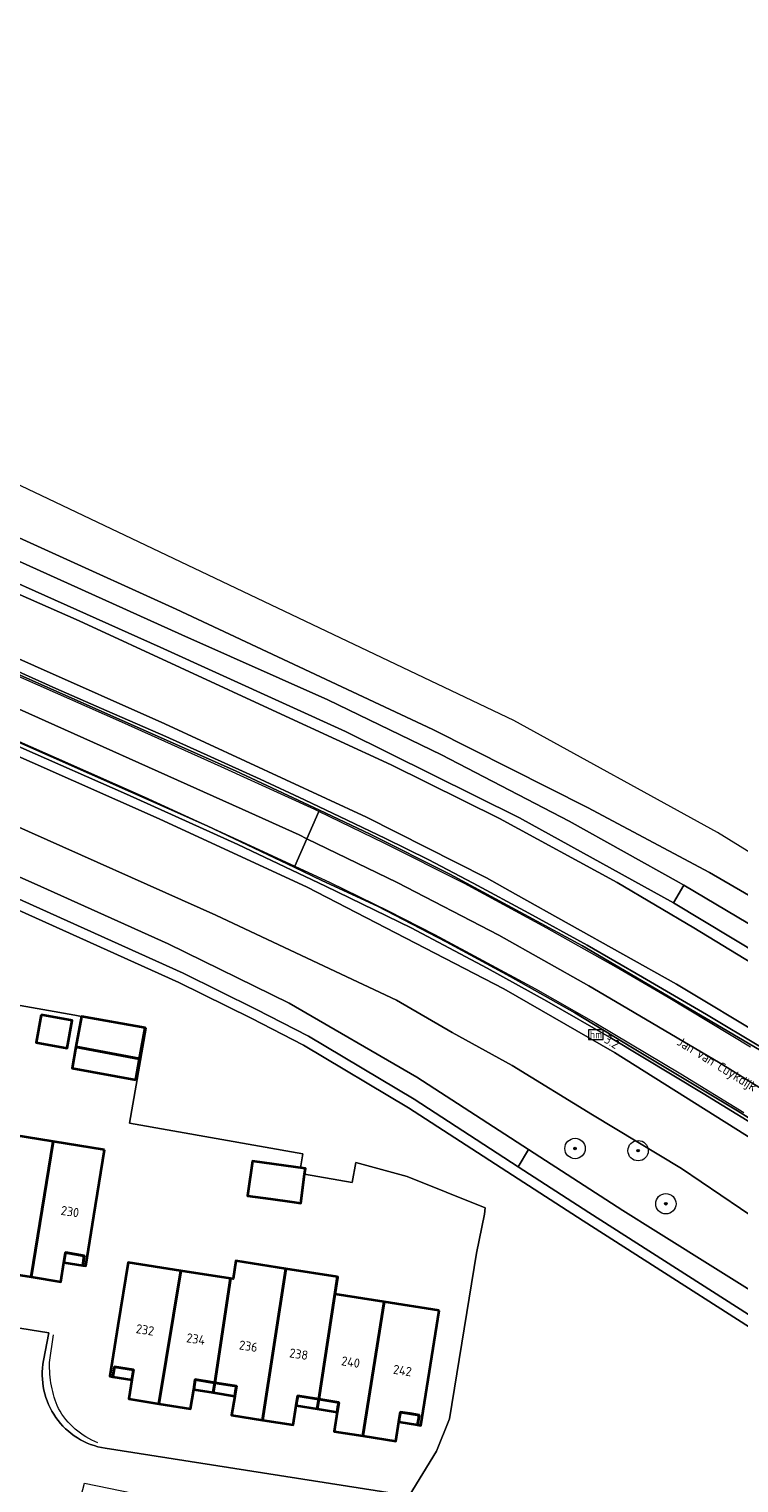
# Model space of a CAD drawing. Header units: metres. Extents: x 178952 to 185583, y 415201 to 419317.
# Tile 33 of 165: x 180086 to 180156, y 418398 to 418541. Entities that reach past the tile are written whole.
import ezdxf
from ezdxf.enums import TextEntityAlignment as Align

# ---------------------------------------------------------------- set-up
doc = ezdxf.new("R2010")
doc.units = ezdxf.units.M
doc.linetypes.add('IE-TERREINAFSCHEIDING', pattern=[10, 8, -2])
for name, color, linetype, lineweight in [('B-WE-AM-AS_WEG-T18', 1, 'Continuous', 18), ('B-XX-GR-BEPLANTING_CULTUUR_BOSPLANTSOEN-GV', 253, 'Continuous', 18), ('B-XX-GR-BOOM-S', 90, 'Continuous', 25), ('B-XX-IE-TERREINAFSCHEIDING-G', 253, 'IE-TERREINAFSCHEIDING', 18), ('B-XX-OG-BEBOUWING-GV', 252, 'Continuous', 35), ('B-XX-OG-BEBOUWING-T18', 252, 'Continuous', 18), ('B-XX-OG-BEBOUWING_SCHUUR-GV', 252, 'Continuous', 35), ('B-XX-OG-TERREIN_CULTUURSCHEIDING-GV', 253, 'Continuous', 18), ('B-XX-OG-TOPOGRAFIE-T18', 253, 'Continuous', 18), ('B-XX-OG-WEG-GV', 253, 'Continuous', 18), ('B-XX-VW-HECTOMETRERING-S', 7, 'Continuous', 25), ('B-XX-VW-MARKERING-G', 253, 'Continuous', 18)]:
    doc.layers.add(name, color=color, linetype=linetype, lineweight=lineweight)
doc.styles.add('NLCS-ISO', font='NLCS-ISO.ttf')
doc.styles.add('NLCS-ISO-M-T18', font='NLCS-ISO.ttf', dxfattribs={"height": 1.8})
doc.styles.add('NLCS-ISO-M500-T18', font='NLCS-ISO.ttf', dxfattribs={"height": 0.9})

# ---------------------------------------------------------------- blocks, each defined once
blk = doc.blocks.new('SIE-WEG_PAAL_HECTOMETERPAAL-SO')
at = {"color": 0, "linetype": 'ByBlock', "lineweight": 18}
blk.add_lwpolyline([(-1.44375, -0.94375), (1.44375, -0.94375), (1.44375, 0.94375), (-1.44375, 0.94375)], close=True, dxfattribs=at)
at = {"color": 0, "linetype": 'ByBlock', "lineweight": 18, "style": 'NLCS-ISO'}
blk.add_text('hm', height=1.5, dxfattribs=at).set_placement((0, 0), align=Align.MIDDLE_CENTER)
blk = doc.blocks.new('SGR-BOOM_01-SO')
at = {"linetype": 'ByBlock', "lineweight": 18}
h = blk.add_hatch(color=0, dxfattribs=at)
h.dxf.hatch_style = 1
edge = h.paths.add_edge_path()
edge.add_arc((0, 0), 0.25, 0, 360)
at = {"color": 0, "linetype": 'ByBlock', "lineweight": 18}
for radius in [2, 0.25]:
    blk.add_circle((0, 0), radius, dxfattribs=at)

msp = doc.modelspace()

# ---------------------------------------------------------------- linework, layer by layer
at = {"layer": 'B-XX-GR-BEPLANTING_CULTUUR_BOSPLANTSOEN-GV'}
for points in [[(180163.401, 418409.051), (180140.288, 418423.805), (180133.364, 418428.284), (180123.161, 418434.886), (180112.839, 418441.057), (180107.715, 418443.673), (180100.62, 418447.184), (180079.496, 418456.706)], [(180163.401, 418409.051), (180140.288, 418423.805), (180133.364, 418428.284), (180123.161, 418434.886), (180112.839, 418441.057), (180107.715, 418443.673), (180100.62, 418447.184), (180079.496, 418456.706)], [(180079.852, 418445.849), (180090.407, 418443.967), (180091.064, 418443.85), (180097.319, 418442.735), (180097.418, 418442.717), (180095.758, 418433.406), (180112.782, 418430.371), (180112.541, 418429.023), (180113.025, 418428.955), (180112.956, 418428.406), (180117.619, 418427.574), (180117.967, 418429.525), (180123.001, 418428.177), (180130.68, 418425.099), (180130.598, 418424.477), (180129.823, 418420.649), (180127.16, 418404.401), (180125.902, 418401.24), (180123.211, 418396.85)], [(180079.852, 418445.849), (180090.407, 418443.967), (180091.064, 418443.85), (180097.319, 418442.735), (180097.418, 418442.717), (180095.758, 418433.406), (180112.782, 418430.371), (180112.541, 418429.023), (180113.025, 418428.955), (180112.956, 418428.406), (180117.619, 418427.574), (180117.967, 418429.525), (180123.001, 418428.177), (180130.68, 418425.099), (180130.598, 418424.477), (180129.823, 418420.649), (180127.16, 418404.401), (180125.902, 418401.24), (180123.211, 418396.85)]]:
    msp.add_lwpolyline(points, dxfattribs=at)
at = {"layer": 'B-XX-IE-TERREINAFSCHEIDING-G'}
msp.add_lwpolyline([(180087.935, 418409.941), (180088.305, 418412.647)], dxfattribs=at)
at = {"layer": 'B-XX-IE-TERREINAFSCHEIDING-G', "extrusion": (0, 0, -1)}
for centre, radius, start, end in [((-180098.219, 418409.577), 10.29, 336.23646, 2.02923), ((-180095.373, 418409.048), 7.502, 291.03535, 331.16687)]:
    msp.add_arc(centre, radius, start, end, dxfattribs=at)
at = {"layer": 'B-XX-OG-BEBOUWING-GV'}
for points in [[(180096.382, 418437.651), (180096.763, 418439.716), (180090.514, 418440.867), (180090.134, 418438.802)], [(180088.282, 418431.595), (180083.255, 418432.399), (180081.457, 418421.973), (180083.471, 418421.66), (180083.299, 418420.704), (180082.961, 418418.82), (180086.139, 418418.312)], [(180093.313, 418430.791), (180088.282, 418431.595), (180086.139, 418418.312), (180089.031, 418417.85), (180089.334, 418419.729), (180089.491, 418420.7), (180091.331, 418420.4), (180091.181, 418419.44), (180091.491, 418419.39), (180092.281, 418424.32)], [(180091.331, 418420.4), (180090.411, 418420.55), (180089.491, 418420.7), (180089.334, 418419.729), (180091.181, 418419.44)], [(180111.112, 418419.114), (180106.214, 418419.885), (180105.936, 418418.12), (180105.667, 418418.162), (180104.156, 418407.943), (180106.261, 418407.61), (180106.095, 418406.643), (180105.771, 418404.76), (180108.819, 418404.281)], [(180100.813, 418418.926), (180095.626, 418419.742), (180094.631, 418413.52), (180093.841, 418408.58), (180094.151, 418408.53), (180094.311, 418409.5), (180096.151, 418409.2), (180095.998, 418408.23), (180095.701, 418406.35), (180098.665, 418405.881)], [(180105.667, 418418.162), (180100.813, 418418.926), (180098.665, 418405.881), (180101.771, 418405.39), (180102.068, 418407.28), (180102.221, 418408.25), (180104.156, 418407.943)], [(180116.181, 418418.316), (180111.112, 418419.114), (180108.819, 418404.281), (180111.821, 418403.81), (180112.119, 418405.7), (180112.271, 418406.66), (180114.351, 418406.33)], [(180120.744, 418415.862), (180115.958, 418416.615), (180116.225, 418418.309), (180116.181, 418418.316), (180114.351, 418406.33), (180116.301, 418406.02), (180116.153, 418405.06), (180115.861, 418403.17), (180118.67, 418402.728)], [(180126.142, 418415.012), (180120.744, 418415.862), (180118.67, 418402.728), (180121.901, 418402.22), (180122.198, 418404.1), (180122.351, 418405.07), (180124.201, 418404.78), (180124.041, 418403.81), (180124.371, 418403.76)], [(180096.151, 418409.2), (180094.311, 418409.5), (180094.151, 418408.53), (180095.998, 418408.23)], [(180104.156, 418407.943), (180103.189, 418408.097), (180102.221, 418408.25), (180102.145, 418407.765), (180102.068, 418407.28), (180103.99, 418406.976)], [(180106.261, 418407.61), (180105.209, 418407.777), (180104.156, 418407.943), (180103.99, 418406.976), (180106.095, 418406.643), (180106.178, 418407.127)], [(180114.351, 418406.33), (180113.311, 418406.495), (180112.271, 418406.66), (180112.195, 418406.18), (180112.119, 418405.7), (180114.175, 418405.374)], [(180116.301, 418406.02), (180115.326, 418406.175), (180114.351, 418406.33), (180114.175, 418405.374), (180116.153, 418405.06), (180116.227, 418405.54)], [(180124.201, 418404.78), (180123.276, 418404.925), (180122.351, 418405.07), (180122.275, 418404.585), (180122.198, 418404.1), (180124.041, 418403.81), (180124.121, 418404.295)]]:
    msp.add_lwpolyline(points, close=True, dxfattribs=at)
at = {"layer": 'B-XX-OG-BEBOUWING_SCHUUR-GV'}
for points in [[(180087.118, 418444.005), (180086.621, 418441.314), (180089.645, 418440.756), (180090.141, 418443.448)], [(180090.514, 418440.867), (180096.763, 418439.716), (180097.319, 418442.735), (180091.064, 418443.85)], [(180112.956, 418428.406), (180113.025, 418428.955), (180107.846, 418429.682), (180107.384, 418426.499), (180107.349, 418426.26), (180109.604, 418425.962), (180111.701, 418425.684), (180112.597, 418425.566)]]:
    msp.add_lwpolyline(points, close=True, dxfattribs=at)
at = {"layer": 'B-XX-OG-TERREIN_CULTUURSCHEIDING-GV'}
for points in [[(180221.582, 418419.828), (180153.452, 418461.897), (180133.476, 418472.877), (180078.972, 418498.806), (180043.311, 418514.664), (180023.238, 418523.959), (179998.489, 418535.223), (179972.212, 418547.754), (179944.438, 418558.304)], [(180221.582, 418419.828), (180153.452, 418461.897), (180133.476, 418472.877), (180078.972, 418498.806), (180043.311, 418514.664), (180023.238, 418523.959), (179998.489, 418535.223), (179972.212, 418547.754), (179944.438, 418558.304)], [(179948.132, 418551.581), (179974.016, 418540.216), (180002.013, 418527.602), (180029.405, 418515.362), (180052.694, 418504.82), (180075.253, 418495.175), (180100.357, 418483.789), (180125.522, 418471.983), (180140.703, 418464.346), (180152.691, 418457.96), (180165.395, 418450.573)], [(179948.132, 418551.581), (179974.016, 418540.216), (180002.013, 418527.602), (180029.405, 418515.362), (180052.694, 418504.82), (180075.253, 418495.175), (180100.357, 418483.789), (180125.522, 418471.983), (180140.703, 418464.346), (180152.691, 418457.96), (180165.395, 418450.573)], [(180093.383, 418401.521), (180123.211, 418396.85), (180125.902, 418401.24), (180127.16, 418404.401), (180129.823, 418420.649), (180130.598, 418424.477), (180130.68, 418425.099), (180123.001, 418428.177), (180117.967, 418429.525), (180117.619, 418427.574), (180112.956, 418428.406), (180113.025, 418428.955), (180112.541, 418429.023), (180112.782, 418430.371), (180095.758, 418433.406), (180097.418, 418442.717), (180097.319, 418442.735), (180091.064, 418443.85), (180090.407, 418443.967), (180079.852, 418445.849)], [(180083.255, 418432.399), (180088.282, 418431.595), (180093.313, 418430.791), (180092.281, 418424.32), (180091.491, 418419.39), (180091.181, 418419.44), (180091.331, 418420.4), (180089.491, 418420.7), (180089.334, 418419.729), (180089.031, 418417.85), (180086.139, 418418.312), (180082.961, 418418.82)], [(180059.781, 418417.34), (180087.861, 418412.85), (180087.341, 418410.12)]]:
    msp.add_lwpolyline(points, dxfattribs=at)
msp.add_lwpolyline([(180094.151, 418408.53), (180093.841, 418408.58), (180094.631, 418413.52), (180095.626, 418419.742), (180100.813, 418418.926), (180105.667, 418418.162), (180105.936, 418418.12), (180106.214, 418419.885), (180111.112, 418419.114), (180116.181, 418418.316), (180116.225, 418418.309), (180115.958, 418416.615), (180120.744, 418415.862), (180126.142, 418415.012), (180124.371, 418403.76), (180124.041, 418403.81), (180124.201, 418404.78), (180122.351, 418405.07), (180122.198, 418404.1), (180121.901, 418402.22), (180118.67, 418402.728), (180115.861, 418403.17), (180116.153, 418405.06), (180116.301, 418406.02), (180114.351, 418406.33), (180112.271, 418406.66), (180112.119, 418405.7), (180111.821, 418403.81), (180108.819, 418404.281), (180105.771, 418404.76), (180106.095, 418406.643), (180106.261, 418407.61), (180104.156, 418407.943), (180102.221, 418408.25), (180102.068, 418407.28), (180101.771, 418405.39), (180098.665, 418405.881), (180095.701, 418406.35), (180095.998, 418408.23), (180096.151, 418409.2), (180094.311, 418409.5)], close=True, dxfattribs=at)
msp.add_arc((180094.527, 418408.747), 7.316, 169.18451, 261.0023, dxfattribs=at)
at = {"layer": 'B-XX-OG-WEG-GV'}
for points in [[(180165.395, 418450.573), (180152.691, 418457.96), (180140.703, 418464.346), (180125.522, 418471.983), (180100.357, 418483.789), (180075.253, 418495.175), (180052.694, 418504.82), (180029.405, 418515.362), (180002.013, 418527.602), (179974.016, 418540.216), (179948.132, 418551.581)], [(180165.395, 418450.573), (180152.691, 418457.96), (180140.703, 418464.346), (180125.522, 418471.983), (180100.357, 418483.789), (180075.253, 418495.175), (180052.694, 418504.82), (180029.405, 418515.362), (180002.013, 418527.602), (179974.016, 418540.216), (179948.132, 418551.581)], [(180160.67, 418448.056), (180149.138, 418454.997), (180134.019, 418463.321), (180116.979, 418471.811), (180098.791, 418480.049), (180072.038, 418492.019), (180058.367, 418498.086), (180046.438, 418503.379), (180018.025, 418516.055), (179992.112, 418527.516), (179967.062, 418538.547), (179965.176, 418539.377), (179939.901, 418550.59)], [(180160.67, 418448.056), (180149.138, 418454.997), (180134.019, 418463.321), (180116.979, 418471.811), (180098.791, 418480.049), (180072.038, 418492.019), (180058.367, 418498.086), (180046.438, 418503.379), (180018.025, 418516.055), (179992.112, 418527.516), (179967.062, 418538.547), (179965.176, 418539.377), (179939.901, 418550.59)], [(179950.175, 418548.294), (179967.895, 418540.432), (179975.683, 418536.977), (180002.774, 418524.967), (180029.2, 418513.298), (180051.966, 418503.235), (180059.214, 418500.004), (180068.096, 418496.045), (180085.636, 418488.157), (180100.91, 418481.287), (180115.225, 418474.885), (180126.381, 418469.512), (180138.916, 418462.988), (180149.703, 418456.978), (180150.148, 418456.714), (180162.554, 418449.365)], [(179950.175, 418548.294), (179967.895, 418540.432), (179975.683, 418536.977), (180002.774, 418524.967), (180029.2, 418513.298), (180051.966, 418503.235), (180059.214, 418500.004), (180068.096, 418496.045), (180085.636, 418488.157), (180100.91, 418481.287), (180115.225, 418474.885), (180126.381, 418469.512), (180138.916, 418462.988), (180149.703, 418456.978), (180150.148, 418456.714), (180162.554, 418449.365)], [(179948.435, 418545.604), (179967.001, 418537.289), (179992.494, 418526.06), (180019.581, 418514.032), (180044.48, 418503.078), (180067.881, 418492.729), (180090.842, 418482.656), (180110.649, 418473.481), (180121.438, 418468.531), (180132.063, 418463.256), (180143.617, 418456.979), (180151.151, 418452.534), (180162.506, 418445.633)], [(180162.506, 418445.633), (180151.151, 418452.534), (180143.617, 418456.979), (180132.063, 418463.256), (180121.438, 418468.531), (180110.649, 418473.481), (180090.842, 418482.656), (180067.881, 418492.729), (180044.48, 418503.078), (180019.581, 418514.032), (179992.494, 418526.06), (179967.001, 418537.289), (179948.435, 418545.604)], [(179948.435, 418545.604), (179967.001, 418537.289), (179992.494, 418526.06), (180019.581, 418514.032), (180044.48, 418503.078), (180067.881, 418492.729), (180090.842, 418482.656), (180110.649, 418473.481), (180121.438, 418468.531), (180132.063, 418463.256), (180143.617, 418456.979), (180151.151, 418452.534), (180162.506, 418445.633)], [(180162.506, 418445.633), (180151.151, 418452.534), (180143.617, 418456.979), (180132.063, 418463.256), (180121.438, 418468.531), (180110.649, 418473.481), (180090.842, 418482.656), (180067.881, 418492.729), (180044.48, 418503.078), (180019.581, 418514.032), (179992.494, 418526.06), (179967.001, 418537.289), (179948.435, 418545.604)], [(179959.217, 418534.253), (179988.642, 418521.088), (180017.672, 418508.512), (180045.586, 418496.147), (180073.637, 418483.927), (180099.234, 418472.538), (180119.028, 418463.412), (180130.786, 418457.443), (180133.655, 418455.843), (180149.446, 418447.037), (180167.308, 418436.301)], [(180167.308, 418436.301), (180149.446, 418447.037), (180133.655, 418455.843), (180130.786, 418457.443), (180119.028, 418463.412), (180099.234, 418472.538), (180073.637, 418483.927), (180045.586, 418496.147), (180017.672, 418508.512), (179988.642, 418521.088), (179959.217, 418534.253)], [(179959.217, 418534.253), (179988.642, 418521.088), (180017.672, 418508.512), (180045.586, 418496.147), (180073.637, 418483.927), (180099.234, 418472.538), (180119.028, 418463.412), (180130.786, 418457.443), (180133.655, 418455.843), (180149.446, 418447.037), (180167.308, 418436.301)], [(180167.308, 418436.301), (180149.446, 418447.037), (180133.655, 418455.843), (180130.786, 418457.443), (180119.028, 418463.412), (180099.234, 418472.538), (180073.637, 418483.927), (180045.586, 418496.147), (180017.672, 418508.512), (179988.642, 418521.088), (179959.217, 418534.253)], [(180158.185, 418431.013), (180143.343, 418440.315), (180132.512, 418446.552), (180113.202, 418456.518), (180098.673, 418463.238), (180069.676, 418476.062), (180038.537, 418489.996), (180009.485, 418502.786), (179983.579, 418514.298), (179960.781, 418524.346), (179951.347, 418528.504)], [(179951.347, 418528.504), (179960.781, 418524.346), (179983.579, 418514.298), (180009.485, 418502.786), (180038.537, 418489.996), (180069.676, 418476.062), (180098.673, 418463.238), (180113.202, 418456.518), (180132.512, 418446.552), (180143.343, 418440.315), (180158.185, 418431.013)], [(180158.185, 418431.013), (180143.343, 418440.315), (180132.512, 418446.552), (180113.202, 418456.518), (180098.673, 418463.238), (180069.676, 418476.062), (180038.537, 418489.996), (180009.485, 418502.786), (179983.579, 418514.298), (179960.781, 418524.346), (179951.347, 418528.504)], [(179951.347, 418528.504), (179960.781, 418524.346), (179983.579, 418514.298), (180009.485, 418502.786), (180038.537, 418489.996), (180069.676, 418476.062), (180098.673, 418463.238), (180113.202, 418456.518), (180132.512, 418446.552), (180143.343, 418440.315), (180158.185, 418431.013)], [(180159.075, 418431.986), (180152.07, 418436.287), (180143.099, 418441.708), (180136.716, 418445.357), (180130.856, 418448.575), (180123.409, 418452.542), (180114.986, 418456.627), (180106.404, 418460.714), (180095.483, 418465.66), (180085.127, 418470.234), (180074.373, 418474.977), (180061.286, 418480.745), (180050.881, 418485.321), (180041.798, 418489.27), (180017.99, 418499.768), (179997.025, 418509.011), (179986.046, 418513.883), (179974.457, 418519.029), (179968.287, 418521.738), (179962.664, 418524.176), (179961.031, 418524.911), (179957.502, 418526.497)], [(180159.075, 418431.986), (180152.07, 418436.287), (180143.099, 418441.708), (180136.716, 418445.357), (180130.856, 418448.575), (180123.409, 418452.542), (180114.986, 418456.627), (180106.404, 418460.714), (180095.483, 418465.66), (180085.127, 418470.234), (180074.373, 418474.977), (180061.286, 418480.745), (180050.881, 418485.321), (180041.798, 418489.27), (180017.99, 418499.768), (179997.025, 418509.011), (179986.046, 418513.883), (179974.457, 418519.029), (179968.287, 418521.738), (179962.664, 418524.176), (179961.031, 418524.911), (179957.502, 418526.497)], [(180165.375, 418418.495), (180149.927, 418428.937), (180141.196, 418434.213), (180133.331, 418439.06), (180127.418, 418442.268), (180121.976, 418445.449), (180115.439, 418448.535), (180104.25, 418453.798), (180084.31, 418462.69), (180065.607, 418471.015), (180046.64, 418479.279), (180025.499, 418488.494), (180007.411, 418496.374), (179988.153, 418505.084), (179966.127, 418514.93), (179944.383, 418524.86)], [(179944.383, 418524.86), (179966.127, 418514.93), (179988.153, 418505.084), (180007.411, 418496.374), (180025.499, 418488.494), (180046.64, 418479.279), (180065.607, 418471.015), (180084.31, 418462.69), (180104.25, 418453.798), (180115.439, 418448.535), (180121.976, 418445.449), (180127.418, 418442.268), (180133.331, 418439.06), (180141.196, 418434.213), (180149.927, 418428.937), (180165.375, 418418.495)], [(180165.375, 418418.495), (180149.927, 418428.937), (180141.196, 418434.213), (180133.331, 418439.06), (180127.418, 418442.268), (180121.976, 418445.449), (180115.439, 418448.535), (180104.25, 418453.798), (180084.31, 418462.69), (180065.607, 418471.015), (180046.64, 418479.279), (180025.499, 418488.494), (180007.411, 418496.374), (179988.153, 418505.084), (179966.127, 418514.93), (179944.383, 418524.86)], [(179944.383, 418524.86), (179966.127, 418514.93), (179988.153, 418505.084), (180007.411, 418496.374), (180025.499, 418488.494), (180046.64, 418479.279), (180065.607, 418471.015), (180084.31, 418462.69), (180104.25, 418453.798), (180115.439, 418448.535), (180121.976, 418445.449), (180127.418, 418442.268), (180133.331, 418439.06), (180141.196, 418434.213), (180149.927, 418428.937), (180165.375, 418418.495)], [(180163.929, 418409.9), (180140.829, 418424.646), (180133.907, 418429.124), (180123.689, 418435.735), (180113.323, 418441.933), (180108.165, 418444.566), (180101.048, 418448.088), (180079.904, 418457.619), (180051.059, 418470.388), (180046.939, 418472.21), (180023.639, 418482.515), (179993.521, 418495.981), (179965.103, 418508.513), (179955.625, 418512.687)], [(180163.929, 418409.9), (180140.829, 418424.646), (180133.907, 418429.124), (180123.689, 418435.735), (180113.323, 418441.933), (180108.165, 418444.566), (180101.048, 418448.088), (180079.904, 418457.619), (180051.059, 418470.388), (180046.939, 418472.21), (180023.639, 418482.515), (179993.521, 418495.981), (179965.103, 418508.513), (179955.625, 418512.687)], [(179958.579, 418513.492), (179985.004, 418501.803), (180010.853, 418490.381), (180035.501, 418479.439), (180047.733, 418474.008), (180060.079, 418468.526), (180086.41, 418456.899), (180099.557, 418450.962), (180111.448, 418445.161), (180123.949, 418437.89), (180134.905, 418430.818), (180144.16, 418424.844), (180147.401, 418422.805), (180172.134, 418407.362)], [(179958.579, 418513.492), (179985.004, 418501.803), (180010.853, 418490.381), (180035.501, 418479.439), (180047.733, 418474.008), (180060.079, 418468.526), (180086.41, 418456.899), (180099.557, 418450.962), (180111.448, 418445.161), (180123.949, 418437.89), (180134.905, 418430.818), (180144.16, 418424.844), (180147.401, 418422.805), (180172.134, 418407.362)], [(179955.222, 418511.772), (179964.699, 418507.598), (179966.771, 418506.684), (179977.214, 418502.079), (179993.115, 418495.067), (180023.233, 418481.601), (180046.534, 418471.296), (180050.654, 418469.473), (180079.496, 418456.706), (180100.62, 418447.184), (180107.715, 418443.673), (180112.839, 418441.057), (180123.161, 418434.886), (180133.364, 418428.284), (180140.288, 418423.805), (180163.401, 418409.051)], [(179955.222, 418511.772), (179964.699, 418507.598), (179966.771, 418506.684), (179977.214, 418502.079), (179993.115, 418495.067), (180023.233, 418481.601), (180046.534, 418471.296), (180050.654, 418469.473), (180079.496, 418456.706), (180100.62, 418447.184), (180107.715, 418443.673), (180112.839, 418441.057), (180123.161, 418434.886), (180133.364, 418428.284), (180140.288, 418423.805), (180163.401, 418409.051)], [(180073.074, 418482.599), (180106.183, 418467.951), (180114.408, 418464.086), (180119.388, 418461.745), (180127.208, 418457.814), (180140.205, 418450.788), (180158.693, 418439.915)], [(180073.074, 418482.599), (180106.183, 418467.951), (180114.408, 418464.086), (180119.388, 418461.745), (180127.208, 418457.814), (180140.205, 418450.788), (180158.693, 418439.915)], [(180082.866, 418478.558), (180088.561, 418476.014), (180093.564, 418473.817), (180099.346, 418471.321), (180103.758, 418469.324), (180108.586, 418467.133), (180112.954, 418465.089), (180117.117, 418463.115), (180120.881, 418461.309), (180125.077, 418459.257), (180129.49, 418456.928), (180134.959, 418453.987), (180140.684, 418450.849), (180146.11, 418447.718), (180152.38, 418444.047), (180157.844, 418440.764)], [(180157.844, 418440.764), (180152.38, 418444.047), (180146.11, 418447.718), (180140.684, 418450.849), (180134.959, 418453.987), (180129.49, 418456.928), (180125.077, 418459.257), (180120.881, 418461.309), (180117.117, 418463.115), (180112.954, 418465.089), (180108.586, 418467.133), (180103.758, 418469.324), (180099.346, 418471.321), (180093.564, 418473.817), (180088.561, 418476.014), (180082.866, 418478.558)], [(180082.866, 418478.558), (180088.561, 418476.014), (180093.564, 418473.817), (180099.346, 418471.321), (180103.758, 418469.324), (180108.586, 418467.133), (180112.954, 418465.089), (180117.117, 418463.115), (180120.881, 418461.309), (180125.077, 418459.257), (180129.49, 418456.928), (180134.959, 418453.987), (180140.684, 418450.849), (180146.11, 418447.718), (180152.38, 418444.047), (180157.844, 418440.764)], [(180157.844, 418440.764), (180152.38, 418444.047), (180146.11, 418447.718), (180140.684, 418450.849), (180134.959, 418453.987), (180129.49, 418456.928), (180125.077, 418459.257), (180120.881, 418461.309), (180117.117, 418463.115), (180112.954, 418465.089), (180108.586, 418467.133), (180103.758, 418469.324), (180099.346, 418471.321), (180093.564, 418473.817), (180088.561, 418476.014), (180082.866, 418478.558)], [(180173.459, 418423.33), (180155.414, 418434.598), (180145.107, 418440.794), (180139.472, 418444.209), (180133.114, 418447.76), (180126.83, 418451.159), (180120.102, 418454.679), (180114.651, 418457.194), (180111.934, 418458.485), (180103.405, 418462.541), (180084.295, 418471.02)], [(180173.459, 418423.33), (180155.414, 418434.598), (180145.107, 418440.794), (180139.472, 418444.209), (180133.114, 418447.76), (180126.83, 418451.159), (180120.102, 418454.679), (180114.651, 418457.194), (180111.934, 418458.485), (180103.405, 418462.541), (180084.295, 418471.02)], [(180085.127, 418470.234), (180095.483, 418465.66), (180106.404, 418460.714), (180114.986, 418456.627), (180123.409, 418452.542), (180130.856, 418448.575), (180136.716, 418445.357), (180143.099, 418441.708), (180152.07, 418436.287), (180159.075, 418431.986)], [(180085.127, 418470.234), (180095.483, 418465.66), (180106.404, 418460.714), (180114.986, 418456.627), (180123.409, 418452.542), (180130.856, 418448.575), (180136.716, 418445.357), (180143.099, 418441.708), (180152.07, 418436.287), (180159.075, 418431.986)], [(180087.341, 418410.12), (180087.861, 418412.85), (180059.781, 418417.34), (180059.542, 418415.841), (180059.365, 418414.729), (180059.071, 418412.88), (180065.361, 418411.84), (180067.331, 418411.99), (180079.271, 418410.12), (180080.613, 418409.811), (180082.495, 418409.377), (180083.575, 418408.502), (180084.332, 418407.256), (180084.51, 418405.993), (180084.465, 418404.305), (180084.286, 418403.145), (180084.166, 418402.734), (180079.822, 418387.883)], [(180088.57, 418395.587), (180089.014, 418395.841), (180089.394, 418395.852), (180090.682, 418395.478), (180091.361, 418398.104), (180098.521, 418396.63), (180112.841, 418394.35), (180114.471, 418393.12), (180122.331, 418391.93), (180122.932, 418395.288), (180123.211, 418396.85), (180093.383, 418401.521)]]:
    msp.add_lwpolyline(points, dxfattribs=at)
for points in [[(180059.214, 418500.004), (180058.367, 418498.086), (180072.038, 418492.019), (180098.791, 418480.049), (180116.979, 418471.811), (180134.019, 418463.321), (180149.138, 418454.997), (180150.148, 418456.714), (180149.703, 418456.978), (180138.916, 418462.988), (180126.381, 418469.512), (180115.225, 418474.885), (180100.91, 418481.287), (180085.636, 418488.157), (180068.096, 418496.045)], [(180055.038, 418490.548), (180054.966, 418490.385), (180053.788, 418487.718), (180057.922, 418485.892), (180083.006, 418474.828), (180106.829, 418464.181), (180112.403, 418461.653), (180113.17, 418461.282), (180114.35, 418463.954), (180114.408, 418464.086), (180106.183, 418467.951), (180073.074, 418482.599)], [(180053.788, 418487.718), (180052.62, 418485.074), (180052.576, 418484.973), (180059.436, 418481.97), (180084.295, 418471.02), (180103.405, 418462.541), (180111.934, 418458.485), (180111.986, 418458.602), (180113.17, 418461.282), (180112.403, 418461.653), (180106.829, 418464.181), (180083.006, 418474.828), (180057.922, 418485.892)], [(180047.733, 418474.008), (180046.939, 418472.21), (180051.059, 418470.388), (180079.904, 418457.619), (180101.048, 418448.088), (180108.165, 418444.566), (180113.323, 418441.933), (180123.689, 418435.735), (180133.907, 418429.124), (180134.905, 418430.818), (180123.949, 418437.89), (180111.448, 418445.161), (180099.557, 418450.962), (180086.41, 418456.899), (180060.079, 418468.526)], [(180114.408, 418464.086), (180114.35, 418463.954), (180113.17, 418461.282), (180122.017, 418457.004), (180132.02, 418451.827), (180140.841, 418446.863), (180143.447, 418445.329), (180153.732, 418439.275), (180183.909, 418420.55), (180214.247, 418401.586), (180229.422, 418392.124), (180230.949, 418394.573), (180231.068, 418394.764), (180219.534, 418401.976), (180197.384, 418415.792), (180176.65, 418428.761), (180158.693, 418439.915), (180140.205, 418450.788), (180127.208, 418457.814), (180119.388, 418461.745)], [(180113.17, 418461.282), (180111.986, 418458.602), (180111.934, 418458.485), (180114.651, 418457.194), (180120.102, 418454.679), (180126.83, 418451.159), (180133.114, 418447.76), (180139.472, 418444.209), (180145.107, 418440.794), (180155.414, 418434.598), (180173.459, 418423.33), (180188.477, 418413.923), (180208.083, 418401.699), (180225.839, 418390.632), (180227.752, 418389.446), (180227.879, 418389.648), (180229.422, 418392.124), (180214.247, 418401.586), (180183.909, 418420.55), (180153.732, 418439.275), (180143.447, 418445.329), (180140.841, 418446.863), (180132.02, 418451.827), (180122.017, 418457.004)], [(180150.148, 418456.714), (180149.138, 418454.997), (180160.67, 418448.056), (180184.135, 418433.505), (180209.238, 418417.857), (180233.322, 418402.886), (180235.351, 418401.631), (180236.42, 418403.347), (180231.341, 418406.489), (180210.508, 418419.505), (180187.096, 418434.081), (180162.554, 418449.365)], [(180134.905, 418430.818), (180133.907, 418429.124), (180140.829, 418424.646), (180163.929, 418409.9), (180185.345, 418396.922), (180200.005, 418387.789), (180205.058, 418384.849), (180216.424, 418378.621), (180219.889, 418376.836), (180220.93, 418378.505), (180213.563, 418382.406), (180200.132, 418390.042), (180172.134, 418407.362), (180147.401, 418422.805), (180144.16, 418424.844)]]:
    msp.add_lwpolyline(points, close=True, dxfattribs=at)
at = {"layer": 'B-XX-OG-WEG-GV', "extrusion": (0, 0, -1)}
msp.add_arc((-180094.527, 418408.747), 7.316, 278.9977, 10.81549, dxfattribs=at)
at = {"layer": 'B-XX-VW-MARKERING-G'}
for points in [[(180183.909, 418420.55), (180153.732, 418439.275), (180143.447, 418445.329), (180140.841, 418446.863), (180132.02, 418451.827), (180122.017, 418457.004), (180113.17, 418461.282), (180112.403, 418461.653), (180106.829, 418464.181), (180083.006, 418474.828), (180057.922, 418485.892), (180053.788, 418487.718), (180030.481, 418498.012), (179996.08, 418513.21), (179962.745, 418527.971), (179962.443, 418528.104), (179930.563, 418542.204), (179920.123, 418546.86)], [(180183.909, 418420.55), (180153.732, 418439.275), (180143.447, 418445.329), (180140.841, 418446.863), (180132.02, 418451.827), (180122.017, 418457.004), (180113.17, 418461.282), (180112.403, 418461.653), (180106.829, 418464.181), (180083.006, 418474.828), (180057.922, 418485.892), (180053.788, 418487.718), (180030.481, 418498.012), (179996.08, 418513.21), (179962.745, 418527.971), (179962.443, 418528.104), (179930.563, 418542.204), (179920.123, 418546.86)], [(180156.704, 418440.839), (180148.629, 418445.726), (180143.515, 418448.693), (180136.725, 418452.528), (180128.625, 418456.884), (180120.773, 418460.85), (180114.35, 418463.954), (180113.95, 418464.147), (180104.776, 418468.329), (180095.02, 418472.708), (180085.096, 418477.099), (180077.133, 418480.613), (180061.211, 418487.616), (180054.966, 418490.385), (180046.763, 418494.022), (180029.326, 418501.727), (180016.511, 418507.401), (180004.108, 418512.868), (179989.783, 418519.195), (179973.424, 418526.423), (179965.299, 418530.037), (179963.625, 418530.777), (179957.642, 418533.422)], [(180156.704, 418440.839), (180148.629, 418445.726), (180143.515, 418448.693), (180136.725, 418452.528), (180128.625, 418456.884), (180120.773, 418460.85), (180114.35, 418463.954), (180113.95, 418464.147), (180104.776, 418468.329), (180095.02, 418472.708), (180085.096, 418477.099), (180077.133, 418480.613), (180061.211, 418487.616), (180054.966, 418490.385), (180046.763, 418494.022), (180029.326, 418501.727), (180016.511, 418507.401), (180004.108, 418512.868), (179989.783, 418519.195), (179973.424, 418526.423), (179965.299, 418530.037), (179963.625, 418530.777), (179957.642, 418533.422)], [(180156.704, 418440.839), (180148.629, 418445.726), (180143.515, 418448.693), (180136.725, 418452.528), (180128.625, 418456.884), (180120.773, 418460.85), (180114.35, 418463.954), (180113.95, 418464.147), (180104.776, 418468.329), (180095.02, 418472.708), (180085.096, 418477.099), (180077.133, 418480.613), (180061.211, 418487.616), (180054.966, 418490.385), (180046.763, 418494.022), (180029.326, 418501.727), (180016.511, 418507.401), (180004.108, 418512.868), (179989.783, 418519.195), (179973.424, 418526.423), (179965.299, 418530.037), (179963.625, 418530.777), (179957.642, 418533.422)], [(179954.236, 418528.569), (179961.267, 418525.445), (179969.559, 418521.76), (179982.404, 418516.071), (179994.99, 418510.511), (180016.328, 418501.09), (180035.196, 418492.751), (180052.62, 418485.074), (180055.801, 418483.672), (180071.208, 418476.853), (180088.581, 418469.207), (180097.21, 418465.387), (180107.619, 418460.633), (180111.986, 418458.602), (180115.469, 418456.982), (180121.162, 418454.206), (180125.71, 418451.884), (180135.604, 418446.562), (180141.513, 418443.185), (180149.872, 418438.234), (180156.053, 418434.439)], [(179954.236, 418528.569), (179961.267, 418525.445), (179969.559, 418521.76), (179982.404, 418516.071), (179994.99, 418510.511), (180016.328, 418501.09), (180035.196, 418492.751), (180052.62, 418485.074), (180055.801, 418483.672), (180071.208, 418476.853), (180088.581, 418469.207), (180097.21, 418465.387), (180107.619, 418460.633), (180111.986, 418458.602), (180115.469, 418456.982), (180121.162, 418454.206), (180125.71, 418451.884), (180135.604, 418446.562), (180141.513, 418443.185), (180149.872, 418438.234), (180156.053, 418434.439)], [(179954.236, 418528.569), (179961.267, 418525.445), (179969.559, 418521.76), (179982.404, 418516.071), (179994.99, 418510.511), (180016.328, 418501.09), (180035.196, 418492.751), (180052.62, 418485.074), (180055.801, 418483.672), (180071.208, 418476.853), (180088.581, 418469.207), (180097.21, 418465.387), (180107.619, 418460.633), (180111.986, 418458.602), (180115.469, 418456.982), (180121.162, 418454.206), (180125.71, 418451.884), (180135.604, 418446.562), (180141.513, 418443.185), (180149.872, 418438.234), (180156.053, 418434.439)]]:
    msp.add_lwpolyline(points, dxfattribs=at)

# ---------------------------------------------------------------- block references
at = {"layer": 'B-XX-GR-BOOM-S', "xscale": 0.5, "yscale": 0.5, "zscale": 0.5}
for p in [(180139.485, 418430.912), (180145.667, 418430.697), (180148.395, 418425.493)]:
    msp.add_blockref('SGR-BOOM_01-SO', p, dxfattribs=at)
at = {"layer": 'B-XX-VW-HECTOMETRERING-S', "xscale": 0.5, "yscale": 0.5, "zscale": 0.5}
msp.add_blockref('SIE-WEG_PAAL_HECTOMETERPAAL-SO', (180141.531, 418442.074), dxfattribs=at)

# ---------------------------------------------------------------- texts
at = {"layer": 'B-WE-AM-AS_WEG-T18', "style": 'NLCS-ISO-M500-T18'}
msp.add_text('3.2', height=0.9, rotation=328.17723, dxfattribs=at).set_placement((180143.097, 418441.375), align=Align.MIDDLE)
at = {"layer": 'B-XX-OG-BEBOUWING-T18', "style": 'NLCS-ISO-M-T18'}
for s, p in [('230', (180089.938, 418424.726)), ('232', (180097.302, 418413.129)), ('234', (180102.278, 418412.231)), ('236', (180107.433, 418411.529)), ('238', (180112.378, 418410.748)), ('240', (180117.469, 418409.97)), ('242', (180122.552, 418409.142))]:
    msp.add_text(s, height=0.9, rotation=351.1, dxfattribs=at).set_placement(p, align=Align.MIDDLE_CENTER)
at = {"layer": 'B-XX-OG-TOPOGRAFIE-T18', "style": 'NLCS-ISO-M-T18'}
msp.add_text('Jan van Cuykdijk', height=0.9, rotation=328.3, dxfattribs=at).set_placement((180153.416, 418439.183), align=Align.MIDDLE_CENTER)

doc.saveas('drawing.dxf')
